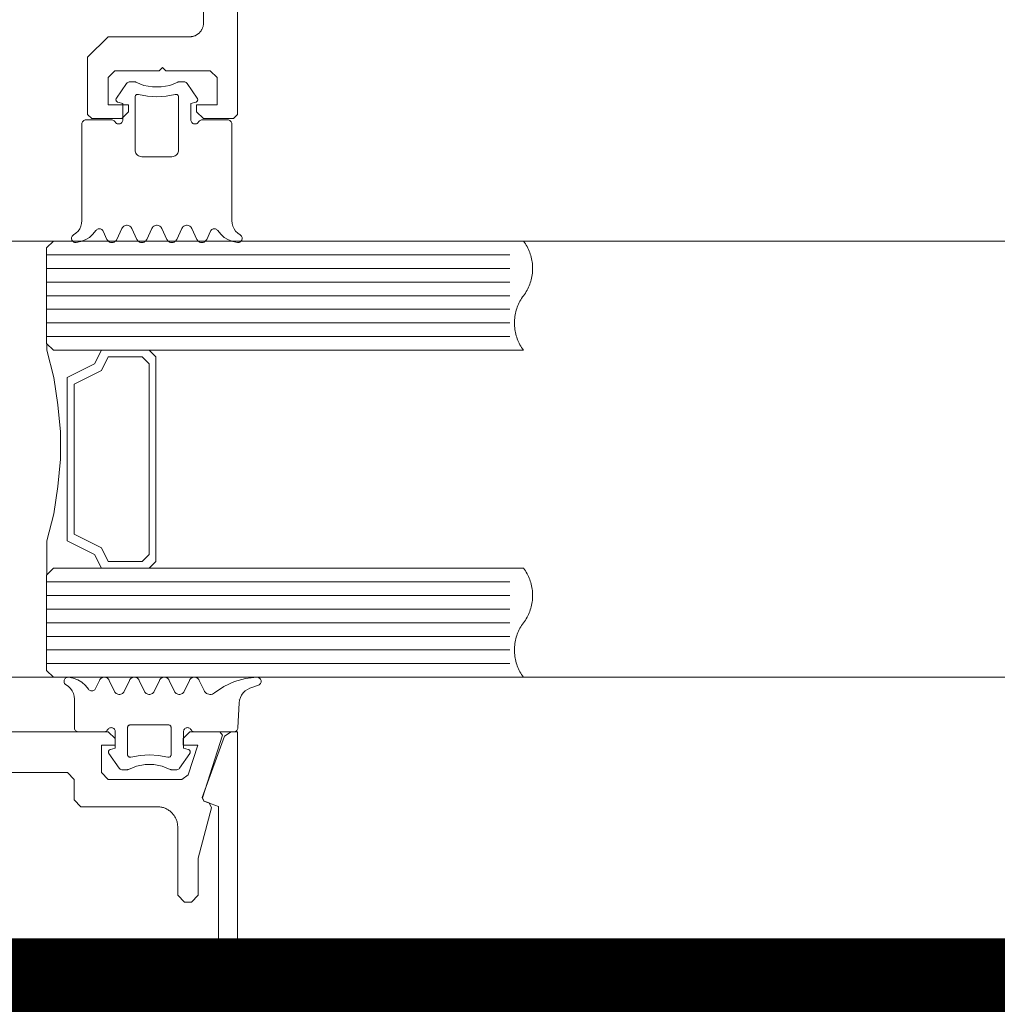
# Model space of a CAD drawing. Header units: millimetres. Extents: x 7483 to 13091, y 8111 to 13871.
# Tile 49 of 256: x 9100.5 to 9107.68, y 9219.91 to 9227.14. Entities that reach past the tile are written whole.
import ezdxf

# ---------------------------------------------------------------- set-up
doc = ezdxf.new("R2010")
doc.units = ezdxf.units.MM
doc.linetypes.add('DASHED2', pattern=[0.375, 0.25, -0.125])
doc.linetypes.add('DGN_STYLE_2', pattern=[30.2, 18.12, -12.08])
doc.layers.add('a___wymiary', color=7, linetype='Continuous', lineweight=5, true_color=0x000000)
doc.layers.add('wymiary', color=7, linetype='Continuous', lineweight=5, true_color=0xb2b2b2)
for name, color, linetype, lineweight in [('A_zaluzje', 7, 'Continuous', 15), ('CZ-SR', 106, 'Continuous', 13), ('drzwi', 30, 'Continuous', 20)]:
    doc.layers.add(name, color=color, linetype=linetype, lineweight=lineweight)
doc.layers.add('Powierzchnie', color=21, linetype='DGN_STYLE_2', lineweight=15, plot=False)
doc.styles.add('Arial', font='arial.ttf')
doc.dimstyles.new('wymiary agp1', dxfattribs={"dimtxt": 16, "dimasz": 5, "dimexe": 30, "dimexo": 60, "dimgap": 1.8, "dimtad": 1, "dimdec": 3, "dimrnd": 0.5, "dimdsep": 46, "dimtxsty": 'Arial', "dimblk": 'znacznik', "dimcen": 1.5, "dimse1": 1, "dimse2": 1, "dimclrd": 256, "dimazin": 0, "dimtfac": 1, "dimtdec": 3, "dimtmove": 1, "dimatfit": 3, "dimldrblk": 'znacznik', "dimfxl": 0, "dimlwd": -1, "dimarcsym": 0})

# ---------------------------------------------------------------- blocks, each defined once
blk = doc.blocks.new('zw$58')
for p, q in [((6.352965, 6.757207), (6.278063, 6.650213)), ((6.870836, 6.650213), (6.795885, 6.757207)), ((6.179918, 5.673681), (6.20819, 5.613097)), ((6.2807, 5.613097), (6.3182, 5.693505)), ((6.390709, 5.693505), (6.428209, 5.613097)), ((6.50067, 5.613097), (6.53817, 5.693505)), ((6.61068, 5.693505), (6.64818, 5.613097)), ((6.72069, 5.613097), (6.75819, 5.693505)), ((6.8307, 5.693505), (6.8682, 5.613097)), ((6.940709, 5.613097), (6.968932, 5.673681)), ((5.765458, 5.500001), (9.165458, 5.500001)), ((5.765458, 5.400001), (9.165458, 5.400001)), ((5.765458, 5.300001), (9.165458, 5.300001)), ((5.765458, 5.200001), (9.165458, 5.200001)), ((5.765458, 5.100001), (9.165458, 5.100001)), ((5.765458, 5.000001), (9.165458, 5.000001)), ((5.765458, 4.900001), (9.165458, 4.900001)), ((5.765458, 3.100001), (9.165458, 3.100001)), ((5.765458, 3.000001), (9.165458, 3.000001)), ((5.765458, 2.900001), (9.165458, 2.900001)), ((5.765458, 2.800001), (9.165458, 2.800001)), ((5.765458, 2.700001), (9.165458, 2.700001)), ((5.765458, 2.600001), (9.165458, 2.600001)), ((5.765458, 2.500001), (9.165458, 2.500001)), ((6.125042, 2.31632), (6.153313, 2.376909)), ((6.225823, 2.376909), (6.263323, 2.296495)), ((6.335833, 2.296495), (6.373284, 2.376909)), ((6.445794, 2.376909), (6.483294, 2.296495)), ((6.555803, 2.296495), (6.593303, 2.376909)), ((6.665813, 2.376909), (6.703313, 2.296495)), ((6.775823, 2.296495), (6.813323, 2.376909)), ((7.319817, 2.341814), (7.257952, 2.319304)), ((7.179192, 2.212816), (7.169524, 2.028435)), ((7.17343, 2.233617), (7.17343, 2.233617)), ((7.17343, 2.138372), (7.17343, 2.138372)), ((6.36386, 2.04312), (6.36386, 2.04312)), ((6.768645, 1.995494), (6.768645, 1.995494)), ((6.768645, 1.900243), (6.768645, 1.900243)), ((6.22094, 1.852617), (6.22094, 1.852617)), ((6.298089, 1.732793), (6.223186, 1.839788)), ((6.81596, 1.839788), (6.741009, 1.732793))]:
    blk.add_line(p, q)
for points in [[(6.916666, 8.0002), (6.916666, 7.2002), (6.916571, 7.195838), (6.916285, 7.191485), (6.91581, 7.187147), (6.915147, 7.182835), (6.914296, 7.178556), (6.913259, 7.174318), (6.912038, 7.17013), (6.910635, 7.165998), (6.909054, 7.161932), (6.907297, 7.157938), (6.905367, 7.154025), (6.903269, 7.1502), (6.901005, 7.14647), (6.898581, 7.142842), (6.896001, 7.139324), (6.89327, 7.135921), (6.890394, 7.132641), (6.887377, 7.129489), (6.884225, 7.126472), (6.880945, 7.123596), (6.877542, 7.120865), (6.874024, 7.118285), (6.870396, 7.115861), (6.866666, 7.113598), (6.862841, 7.111499), (6.858928, 7.109569), (6.854934, 7.107812), (6.850868, 7.106231), (6.846737, 7.104828), (6.842548, 7.103608), (6.83831, 7.10257), (6.834031, 7.101719), (6.829719, 7.101056), (6.825382, 7.100581), (6.821028, 7.100295), (6.816666, 7.1002), (6.216666, 7.1002), (6.066666, 6.9502), (6.066666, 6.5302), (6.096666, 6.5002), (6.316666, 6.5002), (6.366666, 6.5502), (6.366666, 6.6002), (6.216666, 6.6002), (6.216666, 6.8002), (6.266666, 6.8502), (6.591666, 6.8502), (6.616666, 6.8752), (6.641666, 6.8502), (6.966666, 6.8502), (7.016666, 6.8002), (7.016666, 6.6002), (6.866666, 6.6002), (6.866666, 6.5502), (6.916666, 6.5002), (7.136666, 6.5002), (7.166666, 6.5302), (7.166666, 14.7502)], [(6.420685, 6.766745), (6.41746, 6.768152), (6.414092, 6.769172), (6.410628, 6.769791), (6.407116, 6.77), (6.377526, 6.77), (6.371804, 6.769445), (6.366294, 6.767809), (6.361196, 6.765153), (6.356699, 6.761573), (6.352967, 6.757202)], [(6.420692, 6.766753), (6.47998, 6.743386), (6.542587, 6.731494), (6.606312, 6.731494), (6.668919, 6.743386), (6.728207, 6.766753)], [(6.795916, 6.757225), (6.792857, 6.760918), (6.789249, 6.764077), (6.785184, 6.766621), (6.780765, 6.768485), (6.776105, 6.769621), (6.771325, 6.77), (6.741783, 6.77), (6.738269, 6.769796), (6.734803, 6.769183), (6.731432, 6.768167), (6.728204, 6.766764)], [(6.278065, 6.650215), (6.276323, 6.647197), (6.275132, 6.643923), (6.274526, 6.640492), (6.274525, 6.637008), (6.275128, 6.633577), (6.276318, 6.630302), (6.278057, 6.627283), (6.280294, 6.624613), (6.282961, 6.622371), (6.285975, 6.620626), (6.289247, 6.61943)], [(6.439438, 6.676828), (6.435844, 6.677415), (6.432203, 6.67734), (6.428637, 6.676605), (6.425262, 6.675236), (6.422192, 6.673277), (6.419528, 6.670794), (6.417358, 6.667869), (6.415755, 6.664598), (6.414771, 6.661091), (6.41444, 6.657463), (6.41444, 6.27), (6.415199, 6.261318), (6.417455, 6.252899), (6.421138, 6.245), (6.426138, 6.237861), (6.4323, 6.231698), (6.43944, 6.226699), (6.447339, 6.223015), (6.455757, 6.22076), (6.46444, 6.22), (6.684459, 6.22), (6.693142, 6.22076), (6.70156, 6.223015), (6.709459, 6.226699), (6.716599, 6.231698), (6.722761, 6.237861), (6.727761, 6.245), (6.731444, 6.252899), (6.7337, 6.261318), (6.734459, 6.27), (6.734459, 6.657463), (6.734128, 6.661089), (6.733144, 6.664594), (6.731541, 6.667862), (6.729371, 6.670787), (6.726707, 6.67327), (6.723636, 6.675229), (6.720261, 6.6766), (6.716693, 6.677338), (6.71305, 6.677416), (6.709454, 6.676834)], [(6.439443, 6.676829), (6.506404, 6.663984), (6.57445, 6.659679), (6.642495, 6.663984), (6.709457, 6.676829)], [(6.859606, 6.619418), (6.862885, 6.620607), (6.865907, 6.622349), (6.86858, 6.624588), (6.870824, 6.627259), (6.87257, 6.630279), (6.873765, 6.633556), (6.874373, 6.636991), (6.874374, 6.640479), (6.87377, 6.643915), (6.872578, 6.647193), (6.870834, 6.650215)], [(6.268456, 6.475009), (6.271455, 6.470724), (6.275153, 6.467025), (6.279437, 6.464025), (6.284177, 6.461814), (6.289229, 6.460459), (6.29444, 6.460003), (6.299651, 6.460458), (6.304703, 6.46181), (6.309444, 6.46402), (6.313729, 6.467019), (6.317428, 6.470717), (6.320429, 6.475001), (6.32264, 6.47974), (6.323994, 6.484792), (6.32445, 6.490001), (6.32445, 6.610003), (6.289244, 6.619426)], [(6.880431, 6.474988), (6.87743, 6.470707), (6.87373, 6.467012), (6.869445, 6.464015), (6.864705, 6.461808), (6.859654, 6.460456), (6.854445, 6.460003), (6.849235, 6.46046), (6.844185, 6.461814), (6.839446, 6.464025), (6.835163, 6.467024), (6.831466, 6.470722), (6.828468, 6.475005), (6.826258, 6.479743), (6.824905, 6.484793), (6.82445, 6.490001), (6.82445, 6.610003), (6.859606, 6.619426)], [(5.963608, 5.646098), (5.980964, 5.65806), (5.995959, 5.672875), (6.00813, 5.690084), (6.017102, 5.709158), (6.022599, 5.729508), (6.02445, 5.750505), (6.02445, 6.460003), (6.024905, 6.465209), (6.026258, 6.470258), (6.028466, 6.474995), (6.031463, 6.479277), (6.035158, 6.482974), (6.039439, 6.485974), (6.044175, 6.488186), (6.049223, 6.489542), (6.05443, 6.490001), (6.242467, 6.490001), (6.247679, 6.489549), (6.252734, 6.488199), (6.257477, 6.485991), (6.261765, 6.482993), (6.265467, 6.479296), (6.26847, 6.475012)], [(7.185291, 5.646098), (7.167935, 5.65806), (7.15294, 5.672875), (7.140769, 5.690084), (7.131797, 5.709158), (7.1263, 5.729508), (7.12445, 5.750505), (7.12445, 6.460003), (7.123993, 6.465215), (7.122637, 6.470268), (7.120425, 6.475009), (7.117422, 6.479294), (7.11372, 6.482992), (7.109432, 6.48599), (7.104688, 6.488199), (7.099633, 6.489549), (7.09442, 6.490001), (6.906383, 6.490001), (6.901175, 6.489542), (6.896127, 6.488185), (6.89139, 6.485973), (6.887109, 6.482972), (6.883414, 6.479274), (6.880417, 6.474991)], [(6.390679, 5.693494), (6.387195, 5.699534), (6.382716, 5.704877), (6.377377, 5.70936), (6.371341, 5.712848), (6.364791, 5.715235), (6.357926, 5.716447), (6.350955, 5.716449), (6.344089, 5.71524), (6.337538, 5.712857), (6.3315, 5.709372), (6.326159, 5.704891), (6.321677, 5.699551), (6.31819, 5.693513)], [(6.610689, 5.693513), (6.607203, 5.699551), (6.602721, 5.704891), (6.597379, 5.709372), (6.591341, 5.712857), (6.58479, 5.71524), (6.577925, 5.716449), (6.570954, 5.716447), (6.564089, 5.715235), (6.557539, 5.712848), (6.551503, 5.70936), (6.546164, 5.704877), (6.541685, 5.699534), (6.538201, 5.693494)], [(6.830711, 5.693504), (6.827224, 5.699542), (6.82274, 5.704884), (6.817397, 5.709366), (6.811356, 5.712852), (6.804802, 5.715237), (6.797932, 5.716448), (6.790957, 5.716448), (6.784088, 5.715237), (6.777533, 5.712852), (6.771492, 5.709366), (6.766149, 5.704884), (6.761666, 5.699542), (6.758178, 5.693504)], [(5.963602, 5.646108), (5.959389, 5.643225), (5.955726, 5.639671), (5.952719, 5.635547), (5.950455, 5.630974), (5.948998, 5.626082), (5.948392, 5.621015), (5.948654, 5.615918), (5.949776, 5.61094), (5.951726, 5.606224), (5.954448, 5.601906), (5.957862, 5.598112), (5.961869, 5.594951), (5.966355, 5.592516), (5.971189, 5.590876), (5.97623, 5.590078), (5.981334, 5.590147)], [(5.981334, 5.590144), (6.015944, 5.596665), (6.048873, 5.609155), (6.079101, 5.627228), (6.10569, 5.650322), (6.127816, 5.677723)], [(6.179937, 5.673687), (6.177292, 5.678255), (6.173888, 5.68229), (6.169828, 5.685666), (6.16524, 5.688278), (6.160265, 5.690045), (6.155057, 5.690913), (6.149778, 5.690855), (6.14459, 5.689873), (6.139655, 5.687997), (6.135125, 5.685285), (6.131141, 5.681821), (6.127826, 5.677713)], [(7.021021, 5.677724), (7.017707, 5.681831), (7.013724, 5.685293), (7.009197, 5.688002), (7.004266, 5.689876), (6.999082, 5.690856), (6.993807, 5.690912), (6.988604, 5.690042), (6.983634, 5.688273), (6.979051, 5.685659), (6.974996, 5.682282), (6.971596, 5.678247), (6.968956, 5.673677)], [(7.021034, 5.677723), (7.043167, 5.650315), (7.069765, 5.627216), (7.100003, 5.609142), (7.132944, 5.596654), (7.167565, 5.590139)], [(7.167564, 5.590142), (7.172663, 5.590082), (7.177698, 5.590885), (7.182524, 5.592529), (7.187002, 5.594966), (7.191003, 5.598126), (7.194411, 5.601917), (7.197128, 5.606231), (7.199075, 5.610943), (7.200196, 5.615916), (7.200458, 5.621007), (7.199855, 5.626069), (7.198403, 5.630955), (7.196144, 5.635526), (7.193144, 5.639648), (7.189489, 5.643202), (7.185286, 5.646087)], [(6.208178, 5.613098), (6.211666, 5.607059), (6.216149, 5.601718), (6.221492, 5.597236), (6.227533, 5.593749), (6.234088, 5.591364), (6.240957, 5.590154), (6.247932, 5.590154), (6.254802, 5.591364), (6.261356, 5.593749), (6.267397, 5.597236), (6.27274, 5.601718), (6.277224, 5.607059), (6.280711, 5.613098)], [(6.4282, 5.613089), (6.431686, 5.607052), (6.436166, 5.601713), (6.441506, 5.597233), (6.447542, 5.593748), (6.454091, 5.591364), (6.460955, 5.590153), (6.467924, 5.590153), (6.474788, 5.591364), (6.481337, 5.593748), (6.487374, 5.597233), (6.492713, 5.601713), (6.497194, 5.607052), (6.50068, 5.613089)], [(6.648168, 5.613098), (6.651656, 5.607059), (6.656139, 5.601718), (6.661483, 5.597236), (6.667523, 5.593749), (6.674078, 5.591364), (6.680947, 5.590154), (6.687923, 5.590154), (6.694792, 5.591364), (6.701346, 5.593749), (6.707387, 5.597236), (6.71273, 5.601718), (6.717214, 5.607059), (6.720701, 5.613098)], [(6.86819, 5.613089), (6.871677, 5.607051), (6.876159, 5.601711), (6.8815, 5.59723), (6.887538, 5.593745), (6.894089, 5.591362), (6.900955, 5.590153), (6.907926, 5.590154), (6.914791, 5.591367), (6.921341, 5.593754), (6.927377, 5.597242), (6.932716, 5.601725), (6.937195, 5.607068), (6.940679, 5.613107)], [(5.767458, 3.152001), (5.767458, 3.400001), (5.817458, 3.600001), (5.847458, 3.800001), (5.867458, 4.000001), (5.867458, 4.200001), (5.847458, 4.400001), (5.817458, 4.600001), (5.767458, 4.800001), (5.767458, 4.848001)], [(5.817458, 4.800001), (6.167458, 4.800001), (6.117458, 4.700001), (5.917458, 4.600001), (5.917458, 3.400001), (6.117458, 3.300001), (6.167458, 3.200001), (5.817458, 3.200001)], [(5.926458, 2.399859), (5.921354, 2.399928), (5.916312, 2.399131), (5.911479, 2.39749), (5.906993, 2.395054), (5.902985, 2.391893), (5.899571, 2.388099), (5.89685, 2.383781), (5.8949, 2.379064), (5.893778, 2.374085), (5.893516, 2.368987), (5.894122, 2.363919), (5.895579, 2.359028), (5.897843, 2.354453), (5.900851, 2.350329), (5.904514, 2.346775), (5.908726, 2.343892)], [(6.07294, 2.312277), (6.050814, 2.339678), (6.024225, 2.362773), (5.993997, 2.380845), (5.961067, 2.393336), (5.926458, 2.399856)], [(6.225791, 2.3769), (6.222307, 2.382939), (6.217828, 2.388282), (6.212489, 2.392765), (6.206453, 2.396253), (6.199904, 2.398639), (6.193039, 2.399852), (6.186069, 2.399854), (6.179204, 2.398645), (6.172653, 2.396262), (6.166615, 2.392777), (6.161274, 2.388296), (6.156792, 2.382956), (6.153305, 2.376918)], [(6.445802, 2.376918), (6.442315, 2.382956), (6.437833, 2.388296), (6.432492, 2.392777), (6.426454, 2.396262), (6.419903, 2.398645), (6.413038, 2.399854), (6.406068, 2.399852), (6.399203, 2.398639), (6.392654, 2.396253), (6.386618, 2.392765), (6.381279, 2.388282), (6.3768, 2.382939), (6.373316, 2.3769)], [(6.665824, 2.376909), (6.662336, 2.382948), (6.657853, 2.388289), (6.65251, 2.392771), (6.646469, 2.396257), (6.639915, 2.398642), (6.633046, 2.399853), (6.626071, 2.399853), (6.619202, 2.398642), (6.612648, 2.396257), (6.606607, 2.392771), (6.601264, 2.388289), (6.596781, 2.382948), (6.593293, 2.376909)], [(6.885801, 2.3769), (6.882317, 2.382939), (6.877838, 2.388282), (6.872499, 2.392765), (6.866463, 2.396253), (6.859914, 2.398639), (6.853049, 2.399852), (6.846078, 2.399854), (6.839213, 2.398645), (6.832662, 2.396262), (6.826625, 2.392777), (6.821284, 2.388296), (6.816802, 2.382956), (6.813315, 2.376918)], [(7.309075, 2.399997), (7.225042, 2.391525), (7.143634, 2.36903), (7.067174, 2.333153), (6.997843, 2.284919)], [(7.319817, 2.341817), (7.32458, 2.344043), (7.328882, 2.347067), (7.332589, 2.350796), (7.335588, 2.355114), (7.337787, 2.359889), (7.339119, 2.364975), (7.339543, 2.370216), (7.339045, 2.37545), (7.337641, 2.380516), (7.335374, 2.38526), (7.332314, 2.389535), (7.328554, 2.393211), (7.324211, 2.396173), (7.319417, 2.398333), (7.314319, 2.399622), (7.309075, 2.400001)], [(6.213592, 2.01499), (6.210589, 2.010707), (6.206887, 2.007011), (6.2026, 2.004014), (6.197857, 2.001807), (6.192803, 2.000457), (6.187591, 2.000005), (5.999553, 2.000005), (5.994347, 2.000461), (5.9893, 2.001814), (5.984563, 2.004024), (5.980282, 2.007023), (5.976587, 2.010721), (5.97359, 2.015004), (5.971381, 2.019744), (5.970028, 2.024795), (5.969573, 2.030004), (5.969573, 2.239501), (5.967722, 2.260494), (5.962225, 2.280839), (5.953254, 2.299909), (5.941084, 2.317116), (5.926092, 2.331929), (5.908738, 2.343891)], [(6.072951, 2.312287), (6.076266, 2.308178), (6.08025, 2.304715), (6.08478, 2.302003), (6.089714, 2.300127), (6.094902, 2.299145), (6.100181, 2.299087), (6.105388, 2.299955), (6.110363, 2.301723), (6.114951, 2.304334), (6.11901, 2.30771), (6.122414, 2.311744), (6.125059, 2.316313)], [(6.885833, 2.376909), (6.920598, 2.302269), (6.925192, 2.294389), (6.931142, 2.287474), (6.938248, 2.281755), (6.946276, 2.277423), (6.954957, 2.274621), (6.964002, 2.273442), (6.973111, 2.273927), (6.98198, 2.276059), (6.990315, 2.279766), (6.997837, 2.284926)], [(7.257949, 2.319293), (7.239771, 2.310898), (7.223242, 2.299597), (7.208822, 2.285706), (7.196913, 2.269612), (7.187846, 2.251761), (7.181873, 2.232653), (7.179161, 2.212817)], [(6.263316, 2.296488), (6.266803, 2.290452), (6.271285, 2.285112), (6.276626, 2.280633), (6.282663, 2.277149), (6.289214, 2.274766), (6.296079, 2.273557), (6.303049, 2.273559), (6.309913, 2.274771), (6.316462, 2.277157), (6.322498, 2.280645), (6.327836, 2.285127), (6.332316, 2.290469), (6.3358, 2.296507)], [(6.483284, 2.296498), (6.486772, 2.29046), (6.491256, 2.28512), (6.496599, 2.280639), (6.502639, 2.277153), (6.509193, 2.274769), (6.516061, 2.273558), (6.523036, 2.273558), (6.529904, 2.274769), (6.536458, 2.277153), (6.542499, 2.280639), (6.547842, 2.28512), (6.552325, 2.29046), (6.555813, 2.296498)], [(6.703306, 2.296488), (6.706793, 2.290452), (6.711275, 2.285112), (6.716616, 2.280633), (6.722654, 2.277149), (6.729204, 2.274766), (6.736069, 2.273557), (6.743039, 2.273559), (6.749903, 2.274771), (6.756452, 2.277157), (6.762488, 2.280645), (6.767827, 2.285127), (6.772306, 2.290469), (6.77579, 2.296507)], [(6.234368, 1.87058), (6.269573, 1.880004), (6.269573, 2.000005), (6.269117, 2.005215), (6.267762, 2.010267), (6.265551, 2.015007), (6.26255, 2.019291), (6.258851, 2.022988), (6.254565, 2.025987), (6.249824, 2.028197), (6.244771, 2.029549), (6.239561, 2.030004), (6.23435, 2.029547), (6.229298, 2.028191), (6.224558, 2.02598), (6.220274, 2.022978), (6.216577, 2.019279), (6.213578, 2.014994)], [(6.654535, 1.813178), (6.658129, 1.812591), (6.661769, 1.812666), (6.665336, 1.8134), (6.66871, 1.814769), (6.67178, 1.816727), (6.674444, 1.81921), (6.676614, 1.822134), (6.678218, 1.825404), (6.679202, 1.82891), (6.679534, 1.832537), (6.679534, 2.030004), (6.679231, 2.033474), (6.67833, 2.036839), (6.676859, 2.039997), (6.674863, 2.042852), (6.672402, 2.045317), (6.66955, 2.047317), (6.666395, 2.048792), (6.663032, 2.049697), (6.659563, 2.050005), (6.379534, 2.050005), (6.376065, 2.049697), (6.372702, 2.048792), (6.369547, 2.047317), (6.366695, 2.045317), (6.364234, 2.042852), (6.362238, 2.039997), (6.360767, 2.036839), (6.359867, 2.033474), (6.359563, 2.030004), (6.359563, 1.832537), (6.359895, 1.82891), (6.36088, 1.825404), (6.362483, 1.822134), (6.364653, 1.81921), (6.367317, 1.816727), (6.370387, 1.814769), (6.373761, 1.8134), (6.377328, 1.812666), (6.380968, 1.812591), (6.384562, 1.813178)], [(6.825517, 2.015004), (6.822519, 2.019288), (6.818824, 2.022985), (6.814543, 2.025985), (6.809807, 2.028195), (6.80476, 2.029548), (6.799554, 2.030004), (6.794348, 2.029548), (6.7893, 2.028195), (6.784564, 2.025985), (6.780284, 2.022986), (6.776588, 2.019288), (6.773591, 2.015005), (6.771382, 2.010265), (6.770029, 2.005214), (6.769573, 2.000005), (6.769573, 1.880004), (6.804729, 1.87058)], [(6.825542, 2.015011), (6.828539, 2.010729), (6.832234, 2.007032), (6.836515, 2.004032), (6.841251, 2.001821), (6.846299, 2.000465), (6.851507, 2.000005), (7.139544, 2.000005), (7.144585, 2.000427), (7.149484, 2.00169), (7.154101, 2.003759), (7.158305, 2.006573), (7.161976, 2.010053), (7.16501, 2.014101), (7.167321, 2.0186), (7.168842, 2.023424), (7.169532, 2.028435)], [(4.666666, 0.182364), (6.925329, 0.160956), (6.929718, 0.161011), (6.934101, 0.161258), (6.938468, 0.161697), (6.942812, 0.162328), (6.947123, 0.163149), (6.951395, 0.164158), (6.955619, 0.165353), (6.959785, 0.166733), (6.963888, 0.168294), (6.967917, 0.170034), (6.971867, 0.171948), (6.975729, 0.174035), (6.979495, 0.176289), (6.983159, 0.178705), (6.986714, 0.181281), (6.990152, 0.18401), (6.993466, 0.186887), (6.996652, 0.189907), (6.999702, 0.193063), (7.00261, 0.196351), (7.005371, 0.199763), (7.00798, 0.203292), (7.010432, 0.206933), (7.012721, 0.210678), (7.014844, 0.21452), (7.016796, 0.218451), (7.018574, 0.222464), (7.020174, 0.226552), (7.021593, 0.230705), (7.022829, 0.234917), (7.023878, 0.239179), (7.024739, 0.243483), (7.025411, 0.247821), (7.025892, 0.252183), (7.026181, 0.256563), (7.026277, 0.260952), (7.026277, 1.452461), (6.919826, 1.491206), (6.907872, 1.516841), (7.071754, 1.967101), (7.118738, 2), (7.166666, 2), (7.166666, 0.25), (7.166428, 0.239095), (7.165715, 0.228211), (7.164527, 0.217369), (7.162868, 0.206588), (7.16074, 0.19589), (7.158147, 0.185295), (7.155095, 0.174824), (7.151589, 0.164495), (7.147636, 0.154329), (7.143243, 0.144346), (7.138419, 0.134563), (7.133172, 0.125), (7.127514, 0.115675), (7.121454, 0.106606), (7.115004, 0.09781), (7.108177, 0.089303), (7.100985, 0.081103), (7.093443, 0.073223), (7.085564, 0.065681), (7.077363, 0.058489), (7.068856, 0.051662), (7.06006, 0.045212), (7.050991, 0.039152), (7.041666, 0.033494), (7.032103, 0.028247), (7.022321, 0.023423), (7.012337, 0.01903), (7.002171, 0.015077), (6.991842, 0.011571), (6.981371, 0.008519), (6.970776, 0.005926), (6.960078, 0.003798), (6.949298, 0.002139), (6.938455, 0.000951), (6.927571, 0.000238), (6.916666, 0), (2.416666, 0)], [(4.692637, 1.7), (5.917637, 1.7), (5.967637, 1.65), (5.967637, 1.5), (6.017637, 1.45), (6.577637, 1.45), (6.58418, 1.449857), (6.59071, 1.449429), (6.597216, 1.448717), (6.603684, 1.447721), (6.610103, 1.446445), (6.61646, 1.444889), (6.622743, 1.443058), (6.62894, 1.440954), (6.635039, 1.438582), (6.64103, 1.435946), (6.646899, 1.433052), (6.652637, 1.429904), (6.658232, 1.426509), (6.663673, 1.422873), (6.668951, 1.419003), (6.674055, 1.414907), (6.678975, 1.410592), (6.683703, 1.406066), (6.688229, 1.401339), (6.692544, 1.396418), (6.69664, 1.391314), (6.70051, 1.386037), (6.704146, 1.380595), (6.707541, 1.375), (6.710689, 1.369262), (6.713583, 1.363393), (6.716219, 1.357403), (6.718591, 1.351303), (6.720694, 1.345106), (6.722526, 1.338823), (6.724081, 1.332466), (6.725358, 1.326047), (6.726354, 1.319579), (6.727066, 1.313073), (6.727494, 1.306543), (6.727637, 1.3), (6.727637, 0.8), (6.777637, 0.75), (6.827637, 0.75), (6.877637, 0.8), (6.877637, 1.072408), (6.976615, 1.441798), (6.957863, 1.477766), (6.920819, 1.491198), (6.908608, 1.516156), (7.056666, 1.973844), (7.037637, 2), (6.817637, 2), (6.767637, 1.95), (6.767637, 1.900499), (6.875286, 1.900499), (6.805448, 1.684611), (6.757875, 1.65), (6.217637, 1.65), (6.167637, 1.7), (6.167637, 1.900499), (6.267637, 1.900499), (6.267637, 1.95), (6.217637, 2), (3.117637, 2)], [(6.234371, 1.87057), (6.231099, 1.869375), (6.228084, 1.86763), (6.225418, 1.865388), (6.223181, 1.862718), (6.221441, 1.859699), (6.220252, 1.856425), (6.219648, 1.852994), (6.21965, 1.84951), (6.220256, 1.846079), (6.221448, 1.842805), (6.223189, 1.839788)], [(6.654538, 1.813178), (6.587585, 1.826018), (6.519549, 1.830321), (6.451512, 1.826018), (6.384559, 1.813178)], [(6.81596, 1.8398), (6.817702, 1.842819), (6.818894, 1.846094), (6.819498, 1.849526), (6.819496, 1.853011), (6.818889, 1.856443), (6.817695, 1.859717), (6.815949, 1.862734), (6.813706, 1.865403), (6.811033, 1.867643), (6.808012, 1.869385), (6.804734, 1.870576)], [(6.673335, 1.723238), (6.614045, 1.746608), (6.551435, 1.758504), (6.487705, 1.758508), (6.425094, 1.74662), (6.365801, 1.723258)], [(6.298092, 1.732797), (6.301824, 1.728426), (6.306321, 1.724847), (6.311418, 1.722191), (6.316928, 1.720555), (6.322649, 1.72), (6.352239, 1.72), (6.355752, 1.720209), (6.359216, 1.720828), (6.362584, 1.721849), (6.36581, 1.723257)], [(6.673326, 1.723237), (6.676555, 1.721833), (6.679926, 1.720818), (6.683392, 1.720204), (6.686907, 1.72), (6.716448, 1.72), (6.722167, 1.720551), (6.727675, 1.722183), (6.732772, 1.724837), (6.737269, 1.728415), (6.741001, 1.732786)]]:
    blk.add_lwpolyline(points)
for points in [[(5.815458, 4.800001), (9.265458, 4.800001), (9.25848, 4.80966), (9.251851, 4.819563), (9.245581, 4.829696), (9.239677, 4.840046), (9.234147, 4.850601), (9.228997, 4.861347), (9.224235, 4.87227), (9.219866, 4.883356), (9.215897, 4.894592), (9.212331, 4.905962), (9.209174, 4.917452), (9.20643, 4.929048), (9.204102, 4.940734), (9.202194, 4.952497), (9.200706, 4.96432), (9.199643, 4.976188), (9.199004, 4.988087), (9.198791, 5.000001), (9.199004, 5.011915), (9.199643, 5.023814), (9.200706, 5.035683), (9.202194, 5.047506), (9.204102, 5.059268), (9.20643, 5.070954), (9.209174, 5.08255), (9.212331, 5.09404), (9.215897, 5.10541), (9.219866, 5.116646), (9.224235, 5.127732), (9.228997, 5.138655), (9.234147, 5.149401), (9.239677, 5.159956), (9.245581, 5.170307), (9.251851, 5.18044), (9.25848, 5.190342), (9.265458, 5.200001), (9.272436, 5.20966), (9.279064, 5.219563), (9.285335, 5.229696), (9.291239, 5.240046), (9.296769, 5.250601), (9.301918, 5.261347), (9.306681, 5.27227), (9.311049, 5.283356), (9.315019, 5.294592), (9.318584, 5.305962), (9.321741, 5.317452), (9.324485, 5.329048), (9.326813, 5.340734), (9.328722, 5.352497), (9.330209, 5.36432), (9.331273, 5.376188), (9.331911, 5.388087), (9.332124, 5.400001), (9.331911, 5.411915), (9.331273, 5.423814), (9.330209, 5.435683), (9.328722, 5.447506), (9.326813, 5.459268), (9.324485, 5.470954), (9.321741, 5.48255), (9.318584, 5.49404), (9.315019, 5.50541), (9.311049, 5.516646), (9.306681, 5.527732), (9.301918, 5.538655), (9.296769, 5.549401), (9.291239, 5.559956), (9.285335, 5.570307), (9.279064, 5.58044), (9.272436, 5.590342), (9.265458, 5.600001), (5.815458, 5.600001), (5.765458, 5.550001), (5.765458, 4.850001), (5.815458, 4.800001)], [(6.517458, 3.200001), (6.567458, 3.250001), (6.567458, 4.750001), (6.517458, 4.800001), (6.167458, 4.800001), (6.117458, 4.700001), (5.917458, 4.600001), (5.917458, 3.400001), (6.117458, 3.300001), (6.167458, 3.200001), (6.517458, 3.200001)], [(6.467458, 3.250001), (6.517458, 3.300001), (6.517458, 4.700001), (6.467458, 4.750001), (6.217458, 4.750001), (6.167458, 4.650001), (5.967458, 4.550001), (5.967458, 3.450001), (6.167458, 3.350001), (6.217458, 3.250001), (6.467458, 3.250001)], [(5.815458, 2.400001), (9.265458, 2.400001), (9.25848, 2.40966), (9.251851, 2.419563), (9.245581, 2.429696), (9.239677, 2.440046), (9.234147, 2.450601), (9.228997, 2.461347), (9.224235, 2.47227), (9.219866, 2.483356), (9.215897, 2.494592), (9.212331, 2.505962), (9.209174, 2.517452), (9.20643, 2.529048), (9.204102, 2.540734), (9.202194, 2.552497), (9.200706, 2.56432), (9.199643, 2.576188), (9.199004, 2.588087), (9.198791, 2.600001), (9.199004, 2.611915), (9.199643, 2.623814), (9.200706, 2.635683), (9.202194, 2.647506), (9.204102, 2.659268), (9.20643, 2.670954), (9.209174, 2.68255), (9.212331, 2.69404), (9.215897, 2.70541), (9.219866, 2.716646), (9.224235, 2.727732), (9.228997, 2.738655), (9.234147, 2.749401), (9.239677, 2.759956), (9.245581, 2.770307), (9.251851, 2.78044), (9.25848, 2.790342), (9.265458, 2.800001), (9.272436, 2.80966), (9.279064, 2.819563), (9.285335, 2.829696), (9.291239, 2.840046), (9.296769, 2.850601), (9.301918, 2.861347), (9.306681, 2.87227), (9.311049, 2.883356), (9.315019, 2.894592), (9.318584, 2.905962), (9.321741, 2.917452), (9.324485, 2.929048), (9.326813, 2.940734), (9.328722, 2.952497), (9.330209, 2.96432), (9.331273, 2.976188), (9.331911, 2.988087), (9.332124, 3.000001), (9.331911, 3.011915), (9.331273, 3.023814), (9.330209, 3.035683), (9.328722, 3.047506), (9.326813, 3.059268), (9.324485, 3.070954), (9.321741, 3.08255), (9.318584, 3.09404), (9.315019, 3.10541), (9.311049, 3.116646), (9.306681, 3.127732), (9.301918, 3.138655), (9.296769, 3.149401), (9.291239, 3.159956), (9.285335, 3.170307), (9.279064, 3.18044), (9.272436, 3.190342), (9.265458, 3.200001), (5.815458, 3.200001), (5.765458, 3.150001), (5.765458, 2.450001), (5.815458, 2.400001)]]:
    blk.add_lwpolyline(points, close=True)
blk = doc.blocks.new('gfhgfhhf')
at = {"layer": 'drzwi'}
for points in [[(8212.0716, 5161.7507), (9892.0665, 5161.7507)], [(8211.9052, 5158.5507), (9892.0665, 5158.5507)]]:
    blk.add_lwpolyline(points, dxfattribs=at)
blk.add_blockref('zw$58', (8584.8998, 5156.1511), dxfattribs=at)
blk = doc.blocks.new('ghgfhgfhhaasdsd')
at = {"layer": 'A_zaluzje', "linetype": 'DASHED2', "ltscale": 100}
blk.add_lwpolyline([(-1838.0722, 13090.3643), (-1838.0722, 13089.5643), (-1850.0722, 13089.5643), (-1850.0722, 13090.3643), (-1838.0722, 13090.3643)], dxfattribs=at)
blk = doc.blocks.new('znacznik')
at = {"layer": 'a___wymiary'}
for p, q in [((0, 1.3936), (0, -1.3936)), ((1.3936, 0), (-1.3936, 0))]:
    blk.add_line(p, q, dxfattribs=at)
at = {"layer": 'a___wymiary', "const_width": 0.2}
blk.add_lwpolyline([(0.8759, 0.8759), (-0.8759, -0.8759)], dxfattribs=at)
blk = doc.blocks.new('*D1303')
at = {"layer": 'Defpoints', "color": 0, "transparency": 16777216}
for p in [(8555.2864, 11469.3622), (10277.0226, 11469.3622), (8692.0284, 9219.5616)]:
    blk.add_point(p, dxfattribs=at)
at = {"layer": 'wymiary', "color": 253, "true_color": 0x999999, "transparency": 16777216}
blk.add_line((8555.2864, 9224.5616), (8555.2864, 11464.3622), dxfattribs=at)
at = {"layer": 'wymiary', "color": 253, "true_color": 0x999999, "transparency": 16777216, "xscale": 5, "yscale": 5, "zscale": 5}
for p, rotation in [((8555.2864, 11469.3622), 90), ((8555.2864, 9219.5616), 270)]:
    blk.add_blockref('znacznik', p, dxfattribs=dict(at, rotation=rotation))
at = {"layer": 'wymiary', "color": 18, "true_color": 0x000000, "transparency": 16777216, "insert": (8545.3172, 10344.4619), "char_height": 16, "attachment_point": 5, "rotation": 90, "style": 'Arial'}
blk.add_mtext('2250', dxfattribs=at)
blk = doc.blocks.new('*D1310')
at = {"layer": 'Defpoints', "color": 0, "transparency": 16777216}
for p in [(11144.6975, 9237.0039), (8715.2884, 9231.2593), (11144.6975, 9089.5616)]:
    blk.add_point(p, dxfattribs=at)
at = {"layer": 'wymiary', "color": 253, "true_color": 0x999999, "transparency": 16777216}
blk.add_line((8720.2884, 9089.5616), (11139.6975, 9089.5616), dxfattribs=at)
at = {"layer": 'wymiary', "color": 253, "true_color": 0x999999, "transparency": 16777216, "xscale": 5, "yscale": 5, "zscale": 5, "rotation": 180}
blk.add_blockref('znacznik', (8715.2884, 9089.5616), dxfattribs=at)
at = {"layer": 'wymiary', "color": 253, "true_color": 0x999999, "transparency": 16777216, "xscale": 5, "yscale": 5, "zscale": 5}
blk.add_blockref('znacznik', (11144.6975, 9089.5616), dxfattribs=at)
at = {"layer": 'wymiary', "color": 18, "true_color": 0x000000, "transparency": 16777216, "insert": (9929.993, 9099.5307), "char_height": 16, "attachment_point": 5, "style": 'Arial'}
blk.add_mtext('2429.5', dxfattribs=at)

msp = doc.modelspace()

# ---------------------------------------------------------------- linework, layer by layer
at = {"layer": 'Powierzchnie', "const_width": 1}
msp.add_lwpolyline([(8715.2884, 11179.7122), (8715.2884, 9219.8948), (12184.8952, 9219.9116), (12184.8952, 11469.7122), (10277.0247, 11469.7122), (10277.0247, 11179.7122), (8715.2884, 11179.7122)], dxfattribs=at)

# ---------------------------------------------------------------- block references
at = {"layer": 'CZ-SR'}
for name, p in [('ghgfhgfhhaasdsd', (10943.6738, -3870.4523)), ('gfhgfhhf', (510.0352, 4063.7609))]:
    msp.add_blockref(name, p, dxfattribs=at)

# ---------------------------------------------------------------- dimensions: what is measured, and where the dimension line sits
at = {"layer": 'wymiary'}
dim = msp.add_linear_dim(base=(8555.2864, 11469.3622), p1=(8692.0284, 9219.5616), p2=(10277.0226, 11469.3622), angle=90, dimstyle='wymiary agp1', override={"dimblk": 'znacznik'}, dxfattribs=at)
dim.commit()
dim.dimension.update_dxf_attribs({"geometry": '*D1303', "text_midpoint": (8545.3172, 10344.4619)})
dim = msp.add_linear_dim(base=(11144.6975, 9089.5616), p1=(8715.2884, 9231.2593), p2=(11144.6975, 9237.0039), dimstyle='wymiary agp1', override={"dimblk": 'znacznik'}, dxfattribs=at)
dim.commit()
dim.dimension.update_dxf_attribs({"geometry": '*D1310', "text_midpoint": (9929.993, 9099.5307)})

doc.saveas('drawing.dxf')
